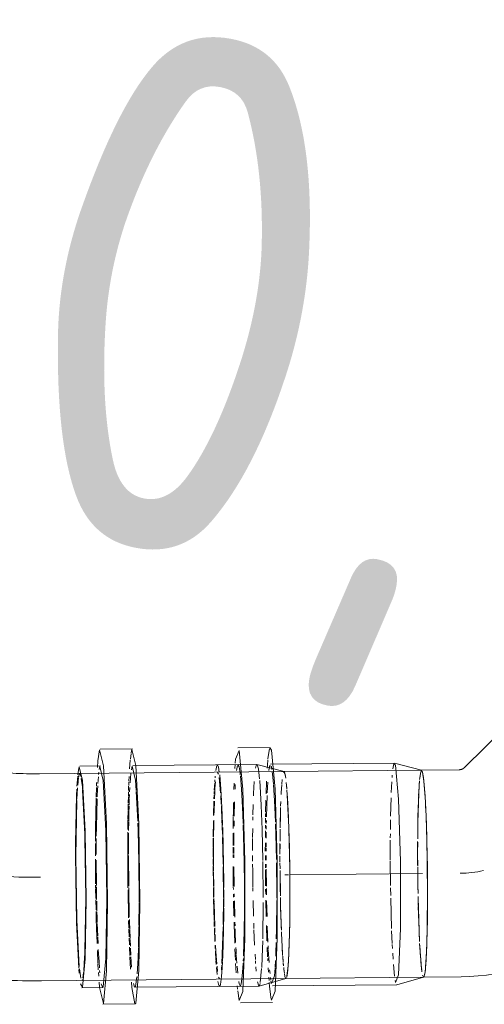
# Model space of a CAD drawing. Header units: millimetres. Extents: x -121 to 29920, y 1231 to 31888.
# Tile 134 of 256: x 11697 to 11810, y 19206 to 19444. Entities that reach past the tile are written whole.
import ezdxf

# ---------------------------------------------------------------- set-up
doc = ezdxf.new("R2010")
doc.units = ezdxf.units.MM
doc.linetypes.add('ADSK_Осевая', pattern=[700, 500, -100, 0, -100])
for name, color, linetype, lineweight in [('P-PIPE-____-CNTR', 3, 'ADSK_Осевая', 20), ('P-PIPE-____-IDEN', 2, 'Continuous', 20), ('P-PIPE-____-OTLN', 3, 'Continuous', 20)]:
    doc.layers.add(name, color=color, linetype=linetype, lineweight=lineweight)
doc.styles.add('GOST Common_2', font='GOST_Common.ttf', dxfattribs={"width": 0.9, "height": 125})

# ---------------------------------------------------------------- blocks, each defined once
blk = doc.blocks.new('ADSK_ППР_Отвод канализационный_Составной - Отвод раструбный-1589352-3D severage Left')
at = {"layer": 'P-PIPE-____-OTLN', "color": 22}
for p, q in [((-12938.33, 19304.72), (-12980.07, 19263.38)), ((-13026.94, 19268.24), (-13034.73, 19268.17)), ((-13026.65, 19267.62), (-13026.96, 19268.1)), ((-12996.94, 19264.48), (-13026.9, 19264.19)), ((-12996.68, 19263.94), (-12997.07, 19264.33)), ((-12990.38, 19262.8), (-12996.92, 19264.48)), ((-13034.69, 19264.12), (-13039.69, 19264.07)), ((-13039.43, 19263.53), (-13039.69, 19264.07)), ((-13039.23, 19262.33), (-13039.43, 19263.53)), ((-13034.44, 19263.57), (-13034.71, 19264)), ((-13034.22, 19262.14), (-13034.44, 19263.57)), ((-12981.31, 19262.88), (-12990.4, 19262.8)), ((-12990.4, 19262.8), (-12990.16, 19262.29)), ((-12989.45, 19254.66), (-12989.43, 19254.11)), ((-12996.41, 19210.99), (-12989.9, 19212.8)), ((-12989.92, 19212.8), (-12980.83, 19212.89)), ((-12989.9, 19212.8), (-12989.92, 19212.8)), ((-13039.17, 19210.57), (-13034.18, 19210.62)), ((-13026.39, 19210.7), (-12996.42, 19210.99)), ((-13034.79, 19209.53), (-13034.44, 19207.2)), ((-13034.14, 19206.57), (-13026.35, 19206.65))]:
    blk.add_line(p, q, dxfattribs=at)
at = {"layer": 'P-PIPE-____-OTLN', "color": 9}
for p, q in [((-13027.08, 19267.99), (-13027.51, 19265.49)), ((-13027.53, 19265.25), (-13027.63, 19264)), ((-12997.07, 19264.33), (-12997.32, 19263.12)), ((-13039.84, 19263.86), (-13040.07, 19262.72)), ((-13034.16, 19261.65), (-13034.22, 19262.14)), ((-13026.65, 19263.65), (-13027.09, 19263.9)), ((-13026.51, 19262.92), (-13026.65, 19263.65)), ((-13026.29, 19261.09), (-13026.44, 19262.45)), ((-12990.16, 19262.29), (-12989.95, 19261.03)), ((-13038.85, 19258.3), (-13039.14, 19261.65)), ((-13033.85, 19258.16), (-13034.13, 19261.42)), ((-12989.95, 19261.02), (-12989.61, 19257.25)), ((-12989.61, 19257.23), (-12989.48, 19255.11)), ((-13038.69, 19253.53), (-13038.73, 19254.18)), ((-13038.43, 19249.48), (-13038.52, 19251.96)), ((-13033.45, 19249.91), (-13033.53, 19252.07)), ((-12989.33, 19251.95), (-12989.14, 19246.59)), ((-13038.28, 19244.09), (-13038.41, 19248.92)), ((-13033.29, 19243.97), (-13033.44, 19249.57)), ((-13025.44, 19241.17), (-13025.57, 19247.25)), ((-13025.37, 19233.41), (-13025.43, 19240.43)), ((-13038.16, 19234.46), (-13038.16, 19235.46)), ((-13038.16, 19229.75), (-13038.15, 19233.92)), ((-13033.17, 19228.38), (-13033.17, 19235.56)), ((-13038.16, 19228.29), (-13038.16, 19229.49)), ((-13038.38, 19217.95), (-13038.28, 19220.91)), ((-13033.39, 19217.95), (-13033.29, 19221.12)), ((-13025.57, 19218.64), (-13025.49, 19221.15)), ((-12989.15, 19220.35), (-12989.35, 19216.37)), ((-13038.43, 19216.77), (-13038.38, 19217.87)), ((-13033.45, 19216.71), (-13033.42, 19217.35)), ((-13025.73, 19215.25), (-13025.65, 19216.8)), ((-13038.73, 19214.56), (-13038.69, 19214.93)), ((-13038.52, 19215.05), (-13038.44, 19216.62)), ((-13033.53, 19215.09), (-13033.47, 19216.2)), ((-12989.49, 19214.68), (-12989.63, 19213.58)), ((-12989.35, 19216.36), (-12989.43, 19215.35)), ((-12996.77, 19211.98), (-12996.68, 19211.53)), ((-12989.92, 19212.8), (-12990.16, 19213.31)), ((-12990.16, 19213.31), (-12989.92, 19212.8)), ((-12989.63, 19213.57), (-12989.89, 19212.8)), ((-13039.55, 19211.75), (-13039.43, 19211.12)), ((-13039.43, 19211.12), (-13039.17, 19210.57)), ((-13039.14, 19210.59), (-13038.94, 19211.07)), ((-13034.44, 19211.17), (-13034.16, 19210.75)), ((-13034.15, 19210.75), (-13033.94, 19211.22)), ((-13027.08, 19210.54), (-13026.87, 19208.7)), ((-13026.86, 19208.62), (-13026.76, 19207.95)), ((-13026.76, 19207.92), (-13026.65, 19207.28))]:
    blk.add_line(p, q, dxfattribs=at)
at = {"layer": 'P-PIPE-____-OTLN', "color": 10}
for p, q in [((-13039.43, 19261.81), (-13039.69, 19262.21)), ((-13035.41, 19264.15), (-13035.47, 19263.18)), ((-13034.81, 19263.9), (-13035.08, 19262.68)), ((-13027.63, 19264), (-13027.68, 19263.27)), ((-13027.13, 19263.76), (-13027.3, 19262.73)), ((-12990.86, 19260.56), (-12990.69, 19261.94)), ((-12990.6, 19262.41), (-12990.76, 19261.52)), ((-12990.69, 19261.94), (-12990.52, 19262.65)), ((-13040.33, 19259.72), (-13040.43, 19257.98)), ((-13040.28, 19260.47), (-13040.32, 19259.95)), ((-13040.21, 19261.34), (-13040.25, 19260.94)), ((-13040.14, 19259.99), (-13040.18, 19259.57)), ((-13038.93, 19257.34), (-13039.3, 19261.02)), ((-13035.65, 19259.63), (-13035.71, 19258.09)), ((-13027.83, 19260.13), (-13027.94, 19257.06)), ((-13027.55, 19259.84), (-13027.68, 19257.31)), ((-13026.14, 19259.42), (-13026.29, 19261.09)), ((-12997.59, 19259.99), (-12997.72, 19257.38)), ((-12997.48, 19261.53), (-12997.52, 19261)), ((-12990.89, 19260.22), (-12990.98, 19259.01)), ((-12990.95, 19259.43), (-12990.89, 19260.22)), ((-12990.76, 19261.45), (-12990.84, 19260.74)), ((-13040.44, 19257.65), (-13040.47, 19256.97)), ((-13040.31, 19257.49), (-13040.39, 19255.83)), ((-13040.28, 19258.15), (-13040.31, 19257.51)), ((-13040.19, 19259.37), (-13040.28, 19258.15)), ((-13035.36, 19259.29), (-13035.42, 19258.17)), ((-12991.01, 19258.49), (-12991.11, 19256.64)), ((-12991.07, 19257.36), (-12990.98, 19259.07)), ((-13040.53, 19255.32), (-13040.62, 19251.83)), ((-13040.48, 19256.74), (-13040.51, 19255.89)), ((-13040.41, 19255.28), (-13040.5, 19252.88)), ((-13038.75, 19254.6), (-13038.87, 19256.61)), ((-13035.54, 19255.14), (-13035.63, 19251.65)), ((-13027.99, 19255.5), (-13028.05, 19252.66)), ((-13027.7, 19256.68), (-13027.85, 19251.53)), ((-12997.77, 19256.09), (-12997.89, 19251.64)), ((-12991.12, 19256.4), (-12991.15, 19255.71)), ((-13040.5, 19252.88), (-13040.52, 19251.93)), ((-13038.59, 19251.06), (-13038.69, 19253.53)), ((-12991.19, 19254.39), (-12991.29, 19250.63)), ((-12989.43, 19254.11), (-12989.33, 19251.95)), ((-13040.65, 19250.5), (-13040.7, 19246.72)), ((-13038.46, 19247.29), (-13038.58, 19250.83)), ((-13035.87, 19250.82), (-13035.88, 19250.01)), ((-13035.86, 19251.41), (-13035.87, 19250.85)), ((-13035.65, 19250.58), (-13035.67, 19249.88)), ((-13028.07, 19251.22), (-13028.08, 19250.1)), ((-13028.05, 19252.31), (-13028.07, 19251.51)), ((-13027.86, 19250.66), (-13027.88, 19249.87)), ((-12997.9, 19250.8), (-12997.93, 19248.42)), ((-12991.29, 19250.63), (-12991.3, 19249.84)), ((-13035.9, 19247.59), (-13035.9, 19246.47)), ((-13035.88, 19249.23), (-13035.89, 19248.67)), ((-13035.88, 19249.93), (-13035.88, 19249.33)), ((-13035.69, 19247.62), (-13035.7, 19246.48)), ((-13035.67, 19249.83), (-13035.67, 19249.27)), ((-13028.1, 19248.15), (-13028.11, 19246.51)), ((-13028.09, 19249.49), (-13028.1, 19248.75)), ((-13027.9, 19247.82), (-13027.91, 19246.39)), ((-13027.88, 19249.3), (-13027.89, 19248.54)), ((-13025.57, 19247.25), (-13025.65, 19249.73)), ((-13040.7, 19246.39), (-13040.71, 19244.16)), ((-13040.61, 19246.43), (-13040.62, 19239.71)), ((-13038.29, 19240.11), (-13038.43, 19246.54)), ((-13035.9, 19246.45), (-13035.91, 19244.59)), ((-13035.7, 19246.46), (-13035.71, 19244.6)), ((-13028.11, 19245.25), (-13028.12, 19243.19)), ((-13027.92, 19245.2), (-13027.92, 19244.16)), ((-12997.95, 19245.88), (-12997.96, 19241.13)), ((-12997.94, 19247.39), (-12997.95, 19246.4)), ((-12991.35, 19239.87), (-12991.35, 19245.59)), ((-12991.35, 19245.38), (-12991.35, 19242.82)), ((-13040.71, 19244.04), (-13040.71, 19241.74)), ((-13035.91, 19244.22), (-13035.91, 19242.68)), ((-13035.71, 19244.11), (-13035.71, 19242.63)), ((-13027.93, 19243.95), (-13027.93, 19243.18)), ((-13040.71, 19241.34), (-13040.71, 19240.03)), ((-13035.91, 19242.43), (-13035.91, 19241.68)), ((-13035.71, 19242.38), (-13035.71, 19241.58)), ((-13028.11, 19242.14), (-13028.11, 19241.01)), ((-13027.93, 19242.21), (-13027.92, 19241.08)), ((-12997.96, 19240.91), (-12997.9, 19234.95)), ((-12991.35, 19242.57), (-12991.34, 19239.7)), ((-13040.7, 19239.65), (-13040.65, 19234.68)), ((-13040.62, 19239.55), (-13040.61, 19238.45)), ((-13040.61, 19238.14), (-13040.57, 19234.66)), ((-13038.24, 19232.06), (-13038.28, 19239.42)), ((-13035.9, 19239.53), (-13035.85, 19234.74)), ((-13035.7, 19239.41), (-13035.66, 19234.71)), ((-13028.11, 19240.08), (-13028.1, 19239.18)), ((-13028.1, 19238.74), (-13028.06, 19234.87)), ((-13027.92, 19240.1), (-13027.92, 19239.28)), ((-13027.91, 19238.86), (-13027.87, 19234.8)), ((-13040.65, 19234.34), (-13040.61, 19232.06)), ((-13040.57, 19234.53), (-13040.53, 19232.15)), ((-13035.85, 19234.6), (-13035.84, 19233.93)), ((-13028.05, 19234.01), (-13028.03, 19232.82)), ((-13027.86, 19234.24), (-13027.83, 19232.67)), ((-13025.37, 19231.98), (-13025.37, 19233.41)), ((-12997.89, 19234.4), (-12997.86, 19232.48)), ((-12991.3, 19235.35), (-12991.29, 19234.45)), ((-12991.29, 19234.45), (-12991.26, 19233.16)), ((-13040.6, 19231.68), (-13040.47, 19226.46)), ((-13040.52, 19231.77), (-13040.5, 19230.8)), ((-13038.28, 19225.52), (-13038.24, 19231.69)), ((-13035.82, 19232.84), (-13035.81, 19232.15)), ((-13035.79, 19231.14), (-13035.71, 19227.58)), ((-13035.63, 19232.91), (-13035.62, 19232.21)), ((-13035.6, 19231.23), (-13035.5, 19227.3)), ((-13028, 19231.4), (-13027.91, 19227.41)), ((-13027.81, 19231.25), (-13027.71, 19227.47)), ((-12997.85, 19231.91), (-12997.65, 19224.55)), ((-12991.25, 19232.29), (-12991.2, 19230.14)), ((-12990.88, 19221.38), (-12991.24, 19232.07)), ((-13040.5, 19230.69), (-13040.33, 19225.01)), ((-12991.19, 19229.9), (-12991.14, 19227.91)), ((-13040.47, 19226.23), (-13040.43, 19225.03)), ((-12991.14, 19227.9), (-12991, 19224.03)), ((-13040.41, 19224.59), (-13040.29, 19221.43)), ((-13040.32, 19224.68), (-13040.28, 19223.59)), ((-13038.61, 19216.14), (-13038.29, 19224.98)), ((-13035.67, 19226.06), (-13035.64, 19225.12)), ((-13035.64, 19225.11), (-13035.59, 19223.51)), ((-13035.46, 19226.12), (-13035.43, 19225.21)), ((-13035.41, 19224.49), (-13035.38, 19223.59)), ((-13027.85, 19225.28), (-13027.73, 19221.58)), ((-13027.64, 19225.15), (-13027.49, 19221.25)), ((-12997.62, 19224), (-12997.49, 19220.9)), ((-13040.26, 19223.14), (-13040.19, 19221.52)), ((-13035.59, 19223.48), (-13035.5, 19220.98)), ((-13035.38, 19223.58), (-13035.28, 19221.15)), ((-12990.98, 19223.5), (-12990.89, 19221.46)), ((-13040.25, 19220.56), (-13040.21, 19219.72)), ((-13040.17, 19219.06), (-13040.04, 19216.83)), ((-13040.13, 19220.46), (-13039.98, 19217.89)), ((-13035.45, 19219.64), (-13035.39, 19218.27)), ((-13027.67, 19220), (-13027.56, 19217.69)), ((-13027.45, 19220.39), (-13027.41, 19219.57)), ((-13027.4, 19219.41), (-13027.22, 19216.38)), ((-12997.48, 19220.69), (-12997.43, 19219.7)), ((-12990.52, 19216.01), (-12990.86, 19220.94)), ((-12990.84, 19220.51), (-12990.76, 19219.1)), ((-13040.03, 19216.69), (-13039.98, 19215.88)), ((-13039.98, 19217.89), (-13039.83, 19216.01)), ((-13035.38, 19218.22), (-13035.32, 19216.9)), ((-13035.12, 19218.15), (-13035, 19216.21)), ((-13027.55, 19217.35), (-13027.51, 19216.71)), ((-13025.6, 19217.87), (-13025.57, 19218.64)), ((-12997.37, 19218.57), (-12997.28, 19217.12)), ((-12990.73, 19218.65), (-12990.6, 19216.96)), ((-13039.92, 19215.16), (-13039.76, 19213.42)), ((-13039.78, 19215.42), (-13039.64, 19214.18)), ((-13038.69, 19214.93), (-13038.64, 19215.69)), ((-13035.28, 19216.13), (-13035.14, 19213.87)), ((-13034.94, 19215.45), (-13034.79, 19213.74)), ((-13027.42, 19215.08), (-13027.36, 19214.04)), ((-13027.08, 19214.59), (-13026.99, 19213.66)), ((-12997.19, 19215.84), (-12996.92, 19213.02)), ((-12990.31, 19214.12), (-12990.51, 19215.85)), ((-13039.43, 19212.83), (-13039.17, 19212.44)), ((-13027.27, 19212.8), (-13027.21, 19212)), ((-13026.88, 19212.7), (-13026.81, 19212.18)), ((-12989.92, 19212.8), (-12989.85, 19212.84)), ((-13034.91, 19210.73), (-13034.83, 19209.92)), ((-13034.53, 19211.72), (-13034.44, 19211.17)), ((-13027.17, 19211.55), (-13027.08, 19210.54)), ((-13026.77, 19211.9), (-13026.68, 19211.41))]:
    blk.add_line(p, q, dxfattribs=at)
at = {"layer": 'P-PIPE-____-OTLN', "color": 22}
for points in [[(-13034.44, 19267.54, 0), (-13035.3, 19265.42, 0), (-13035.39, 19264.43, 0)], [(-13034.44, 19207.2, 0), (-13033.57, 19209.32, 0), (-13033.03, 19222.16, 0), (-13033.03, 19240.81, 0), (-13033.57, 19258.14, 0), (-13034.44, 19267.54, 0)], [(-13026.65, 19207.28, 0), (-13025.78, 19209.4, 0), (-13025.24, 19222.24, 0), (-13025.24, 19240.88, 0), (-13025.78, 19258.22, 0), (-13026.65, 19267.62, 0)], [(-12996.68, 19211.53, 0), (-12995.93, 19213.38, 0), (-12995.46, 19224.53, 0), (-12995.46, 19240.72, 0), (-12995.93, 19255.77, 0), (-12996.68, 19263.94, 0)], [(-12988.96, 19232.77, 0), (-12989, 19239.28, 0), (-12989.12, 19245.69, 0), (-12989.31, 19251.56, 0), (-12989.56, 19256.49, 0), (-12989.85, 19260.15, 0), (-12990.16, 19262.29, 0), (-12990.47, 19262.75, 0)], [(-12980.07, 19263.38, 0), (-12980.11, 19263.34, 0), (-12980.16, 19263.3, 0), (-12980.21, 19263.26, 0), (-12980.26, 19263.22, 0), (-12980.31, 19263.19, 0), (-12980.37, 19263.15, 0), (-12980.43, 19263.12, 0), (-12980.49, 19263.08, 0), (-12980.55, 19263.05, 0), (-12980.62, 19263.02, 0), (-12980.69, 19263, 0), (-12980.76, 19262.97, 0), (-12980.83, 19262.95, 0), (-12980.9, 19262.93, 0), (-12980.97, 19262.92, 0), (-12981.05, 19262.91, 0), (-12981.12, 19262.9, 0), (-12981.19, 19262.89, 0), (-12981.26, 19262.89, 0), (-12981.31, 19262.88, 0)], [(-13038.52, 19251.96, 0), (-13038.68, 19255.36, 0), (-13038.85, 19258.3, 0)], [(-13033.53, 19252.07, 0), (-13033.68, 19255.41, 0), (-13033.85, 19258.16, 0)], [(-13038.16, 19235.46, 0), (-13038.21, 19240.31, 0), (-13038.28, 19244.09, 0)], [(-13033.17, 19235.56, 0), (-13033.22, 19240.36, 0), (-13033.29, 19243.97, 0)], [(-12989.85, 19212.84, 0), (-12989.56, 19214.08, 0), (-12989.31, 19216.93, 0), (-12989.12, 19221.2, 0), (-12989, 19226.61, 0), (-12988.96, 19232.77, 0)], [(-13038.28, 19220.91, 0), (-13038.21, 19224.11, 0), (-13038.16, 19228.29, 0)], [(-13033.29, 19221.12, 0), (-13033.22, 19224.16, 0), (-13033.17, 19228.38, 0)], [(-12980.83, 19212.89, 0), (-12978.8, 19212.95, 0), (-12976.77, 19213.09, 0), (-12974.75, 19213.3, 0), (-12972.74, 19213.6, 0), (-12970.74, 19213.98, 0), (-12968.76, 19214.43, 0), (-12966.8, 19214.96, 0), (-12964.87, 19215.57, 0), (-12962.95, 19216.25, 0), (-12961.07, 19217, 0), (-12959.21, 19217.83, 0), (-12957.39, 19218.74, 0), (-12955.61, 19219.71, 0), (-12953.86, 19220.75, 0), (-12952.16, 19221.86, 0), (-12950.5, 19223.04, 0), (-12948.89, 19224.28, 0), (-12947.33, 19225.59, 0), (-12945.82, 19226.95, 0), (-12944.89, 19227.85, 0)], [(-13038.94, 19211.07, 0), (-13038.68, 19212.96, 0), (-13038.52, 19215.05, 0)], [(-13033.94, 19211.22, 0), (-13033.68, 19213.01, 0), (-13033.53, 19215.09, 0)]]:
    blk.add_polyline3d(points, dxfattribs=at)
at = {"layer": 'P-PIPE-____-OTLN', "color": 9}
for points in [[(-13025.67, 19250.31, 0), (-13025.89, 19255.49, 0), (-13026.13, 19259.21, 0)], [(-12989.13, 19246.13, 0), (-12989.02, 19240.59, 0), (-12988.96, 19232.54, 0)], [(-13025.47, 19222.08, 0), (-13025.43, 19224.24, 0), (-13025.37, 19231.28, 0)], [(-12988.96, 19232.51, 0), (-12989.02, 19225.45, 0), (-12989.15, 19220.36, 0)], [(-13026.65, 19211.24, 0), (-13025.89, 19213.09, 0), (-13025.74, 19215.07, 0)]]:
    blk.add_polyline3d(points, dxfattribs=at)
at = {"layer": 'P-PIPE-____-OTLN', "color": 10}
for points in [[(-12991.34, 19246.37, 0), (-12991.29, 19250.14, 0), (-12991.09, 19257.15, 0)], [(-13035.79, 19254.95, 0), (-13035.84, 19252.58, 0), (-13035.86, 19251.56, 0)], [(-13040.55, 19250.68, 0), (-13040.57, 19249.67, 0), (-13040.61, 19246.78, 0)], [(-12991.3, 19249.84, 0), (-12991.31, 19248.99, 0), (-12991.34, 19246.23, 0)], [(-12991.26, 19233.01, 0), (-12991.29, 19235.01, 0), (-12991.34, 19239.42, 0)], [(-12991.34, 19239.25, 0), (-12991.31, 19236.31, 0), (-12991.3, 19235.35, 0)], [(-13035.22, 19219.95, 0), (-13035.19, 19219.33, 0), (-13035.13, 19218.28, 0)], [(-12990.59, 19216.75, 0), (-12990.47, 19215.44, 0), (-12990.37, 19214.63, 0)]]:
    blk.add_polyline3d(points, dxfattribs=at)
at = {"layer": 'P-PIPE-____-OTLN', "color": 9}
blk.add_ellipse((-12981.07, 19263.66), major_axis=(25.6, 6.1), ratio=0.978432, start_param=4.483383, end_param=4.698153, dxfattribs=at)
blk = doc.blocks.new('ADSK_ППР_Отвод канализационный_Составной - Отвод раструбный-1589354-3D severage Left')
at = {"layer": 'P-PIPE-____-OTLN', "color": 22}
for p, q in [((-13060.17, 19267.92), (-13067.96, 19267.85)), ((-13023.63, 19262.48), (-13082.66, 19261.91)), ((-13067.92, 19263.8), (-13072.92, 19263.75)), ((-13030.17, 19264.16), (-13060.13, 19263.87)), ((-13023.61, 19262.47), (-13030.15, 19264.16)), ((-13072.24, 19258.11), (-13072.29, 19258.74)), ((-13071.66, 19246.27), (-13071.69, 19247.33)), ((-13082.18, 19211.91), (-13023.14, 19212.48)), ((-13072.41, 19212.03), (-13072.29, 19212.16)), ((-13029.64, 19210.67), (-13023.13, 19212.48)), ((-13072.4, 19210.25), (-13067.41, 19210.3)), ((-13059.62, 19210.38), (-13029.65, 19210.67)), ((-13067.37, 19206.25), (-13059.58, 19206.33))]:
    blk.add_line(p, q, dxfattribs=at)
at = {"layer": 'P-PIPE-____-OTLN', "color": 9}
for p, q in [((-13060.53, 19266.82), (-13060.7, 19265.46)), ((-13060.33, 19267.73), (-13060.52, 19266.92)), ((-13068.54, 19265), (-13068.67, 19263.42)), ((-13060.73, 19265.17), (-13060.9, 19263.06)), ((-13073.24, 19262.81), (-13073.39, 19261.62)), ((-13073.03, 19261.85), (-13073.18, 19261.2)), ((-13072.61, 19261.17), (-13072.89, 19261.97)), ((-13068.06, 19263.63), (-13068.22, 19262.95)), ((-13030.15, 19264.16), (-13030.31, 19264)), ((-13029.8, 19263.06), (-13030.08, 19264.1)), ((-13029.51, 19260.67), (-13029.79, 19262.99)), ((-13023.63, 19262.48), (-13023.61, 19262.47)), ((-13073.42, 19261.3), (-13073.59, 19258.91)), ((-13073.21, 19260.98), (-13073.41, 19259.15)), ((-13072.29, 19258.74), (-13072.54, 19260.8)), ((-13029.1, 19254.33), (-13029.48, 19260.28)), ((-13023.08, 19259.83), (-13022.93, 19258.25)), ((-13073.46, 19258.52), (-13073.61, 19255.8)), ((-13071.69, 19247.33), (-13072.22, 19257.95)), ((-13058.92, 19250.49), (-13059.27, 19257.63)), ((-13073.63, 19255.46), (-13073.86, 19242.03)), ((-13022.42, 19247.81), (-13022.4, 19247.24)), ((-13071.46, 19231.98), (-13071.66, 19246.27)), ((-13073.93, 19245.08), (-13073.94, 19242.38)), ((-13058.59, 19231.75), (-13058.66, 19240.46)), ((-13028.63, 19232.04), (-13028.7, 19240.76)), ((-13071.67, 19219.11), (-13071.46, 19231.98)), ((-13058.59, 19231), (-13058.59, 19231.75)), ((-13058.64, 19225.29), (-13058.6, 19230.82)), ((-13028.73, 19222.08), (-13028.63, 19230.86)), ((-13058.74, 19220.13), (-13058.64, 19225.06)), ((-13071.95, 19214.45), (-13071.74, 19217.58)), ((-13073.14, 19214.67), (-13073.06, 19213.74)), ((-13072.99, 19214.85), (-13072.66, 19212.58)), ((-13029.34, 19211.55), (-13029.02, 19214.86)), ((-13072.17, 19212.63), (-13071.99, 19213.97)), ((-13059.47, 19210.58), (-13059.11, 19212.89)), ((-13023.08, 19212.52), (-13023.14, 19212.48)), ((-13023.13, 19212.48), (-13023.14, 19212.48)), ((-13068.23, 19211.57), (-13068.13, 19210.4)), ((-13067.72, 19211.2), (-13067.45, 19210.37)), ((-13067.4, 19210.33), (-13067.27, 19210.47)), ((-13060.44, 19211.61), (-13060.34, 19210.41)), ((-13060.33, 19210.34), (-13059.62, 19206.4)), ((-13059.95, 19211.29), (-13059.69, 19210.43))]:
    blk.add_line(p, q, dxfattribs=at)
at = {"layer": 'P-PIPE-____-OTLN', "color": 10}
for p, q in [((-13072.91, 19261.97), (-13073.03, 19261.85)), ((-13068.31, 19262.3), (-13068.37, 19261.74)), ((-13060.58, 19261.99), (-13060.76, 19259.71)), ((-13030.34, 19263.91), (-13030.48, 19263.26)), ((-13023.76, 19262.32), (-13023.63, 19262.48)), ((-13023.52, 19262.37), (-13023.27, 19261.36)), ((-13068.86, 19259.79), (-13068.89, 19258.91)), ((-13068.43, 19261.18), (-13068.56, 19259.53)), ((-13061.07, 19259.87), (-13061.1, 19259.04)), ((-13061, 19261.28), (-13061.06, 19260.13)), ((-13024.16, 19259.42), (-13024.06, 19260.55)), ((-13068.91, 19258.59), (-13068.98, 19256.33)), ((-13061.15, 19257.51), (-13061.18, 19256.61)), ((-13061.11, 19258.89), (-13061.14, 19257.85)), ((-13060.83, 19258.57), (-13060.88, 19257.52)), ((-13024.31, 19256.88), (-13024.26, 19257.82)), ((-13024.3, 19257.19), (-13024.23, 19258.4)), ((-13024.23, 19258.35), (-13024.17, 19259.27)), ((-13023.02, 19259.22), (-13022.95, 19258.4)), ((-13022.92, 19258.06), (-13022.83, 19256.85)), ((-13068.98, 19256.13), (-13069.12, 19248.65)), ((-13068.74, 19255.82), (-13068.9, 19248.98)), ((-13061.18, 19256.41), (-13061.22, 19254.88)), ((-13060.95, 19255.83), (-13061, 19254.33)), ((-13060.91, 19256.86), (-13060.95, 19256.01)), ((-13024.42, 19254.15), (-13024.38, 19255.21)), ((-13024.42, 19254.07), (-13024.39, 19255.14)), ((-13022.83, 19256.85), (-13022.57, 19251.9)), ((-13061.26, 19252.95), (-13061.29, 19250.86)), ((-13061.23, 19254.61), (-13061.26, 19253.08)), ((-13061.05, 19252.45), (-13061.09, 19250.48)), ((-13061.01, 19254.1), (-13061.05, 19252.49)), ((-13031.04, 19254.47), (-13031.1, 19252.02)), ((-13024.49, 19251.39), (-13024.44, 19253.41)), ((-13024.48, 19251.85), (-13024.46, 19252.65)), ((-13024.45, 19252.99), (-13024.43, 19253.76)), ((-13061.3, 19250.67), (-13061.32, 19248.47)), ((-13061.09, 19250.29), (-13061.12, 19248.19)), ((-13031.11, 19251.54), (-13031.13, 19250.7)), ((-13024.54, 19248.84), (-13024.49, 19251.75)), ((-13024.53, 19249.52), (-13024.52, 19250.31)), ((-13024.52, 19250.31), (-13024.5, 19251.28)), ((-13022.57, 19251.9), (-13022.46, 19249.03)), ((-13069.12, 19248.61), (-13069.14, 19245.65)), ((-13068.9, 19248.92), (-13068.92, 19246.85)), ((-13061.33, 19247.84), (-13061.35, 19243.31)), ((-13061.13, 19247.57), (-13061.15, 19245.28)), ((-13031.16, 19248.66), (-13031.18, 19246.55)), ((-13024.57, 19246.57), (-13024.54, 19248.53)), ((-13024.57, 19245.6), (-13024.55, 19248.01)), ((-13068.93, 19245.35), (-13068.95, 19242.43)), ((-13068.93, 19246.25), (-13068.93, 19245.42)), ((-13061.15, 19245.24), (-13061.16, 19242.5)), ((-13031.18, 19246.27), (-13031.19, 19243.4)), ((-13024.57, 19245.87), (-13024.57, 19246.57)), ((-13022.4, 19247.24), (-13022.23, 19239.08)), ((-13069.14, 19245.04), (-13069.14, 19243.24)), ((-13069.14, 19243.24), (-13069.14, 19242.06)), ((-13061.35, 19243.31), (-13061.35, 19242.06)), ((-13024.58, 19242.5), (-13024.58, 19245.1)), ((-13024.58, 19242.5), (-13024.58, 19244.91)), ((-13069.14, 19241.31), (-13069.09, 19235.31)), ((-13068.94, 19241.08), (-13068.89, 19234.92)), ((-13061.35, 19242.01), (-13061.28, 19234.35)), ((-13061.16, 19242.15), (-13061.1, 19234.8)), ((-13031.19, 19242.19), (-13031.19, 19240.81)), ((-13024.58, 19240.64), (-13024.58, 19242)), ((-13024.58, 19240.65), (-13024.58, 19242)), ((-13031.18, 19240.09), (-13031.17, 19238.49)), ((-13031.17, 19238.48), (-13031.13, 19234.62)), ((-13024.57, 19239.01), (-13024.58, 19240.43)), ((-13024.57, 19238.98), (-13024.58, 19240.42)), ((-13024.54, 19235.99), (-13024.57, 19238.59)), ((-13024.49, 19232.45), (-13024.57, 19238.53)), ((-13022.23, 19239.08), (-13022.19, 19232.45)), ((-13069.09, 19234.99), (-13069.08, 19234.35)), ((-13069.08, 19234.24), (-13069.04, 19231.81)), ((-13068.89, 19234.64), (-13068.88, 19233.87)), ((-13068.88, 19233.78), (-13068.84, 19231.52)), ((-13061.27, 19233.87), (-13061.15, 19227.16)), ((-13061.1, 19234.33), (-13060.95, 19227.3)), ((-13031.13, 19234.48), (-13031.11, 19233.57)), ((-13024.53, 19234.81), (-13024.54, 19235.68)), ((-13024.52, 19234.13), (-13024.53, 19234.8)), ((-13024.49, 19232.56), (-13024.52, 19234.13)), ((-13069.03, 19231.46), (-13068.98, 19229.06)), ((-13068.83, 19231.18), (-13068.78, 19228.75)), ((-13031.07, 19231.33), (-13030.98, 19227.52)), ((-13024.45, 19230.93), (-13024.48, 19231.91)), ((-13022.19, 19232.35), (-13022.24, 19225.7)), ((-13068.97, 19228.63), (-13068.94, 19227.37)), ((-13024.37, 19227.62), (-13024.44, 19230.5)), ((-13068.94, 19227.31), (-13068.86, 19224.33)), ((-13068.77, 19228.52), (-13068.74, 19227.34)), ((-13068.74, 19227.31), (-13068.7, 19226)), ((-13061.13, 19226.52), (-13061.08, 19224.67)), ((-13024.33, 19226.25), (-13024.37, 19227.58)), ((-13024.32, 19226.15), (-13024.35, 19227.15)), ((-13068.86, 19224.32), (-13068.81, 19222.92)), ((-13068.69, 19225.75), (-13068.58, 19222.71)), ((-13061.07, 19224.4), (-13061.01, 19222.53)), ((-13060.85, 19224.34), (-13060.77, 19222.13)), ((-13030.93, 19225.81), (-13030.89, 19224.58)), ((-13030.87, 19224.23), (-13030.72, 19220.54)), ((-13024.27, 19224.62), (-13024.32, 19226.08)), ((-13024.25, 19224.18), (-13024.31, 19225.94)), ((-13022.24, 19225.69), (-13022.28, 19223.67)), ((-13068.81, 19222.83), (-13068.74, 19220.95)), ((-13068.58, 19222.5), (-13068.51, 19220.9)), ((-13060.99, 19222.21), (-13060.93, 19220.64)), ((-13060.76, 19221.87), (-13060.69, 19220.28)), ((-13024.12, 19221.31), (-13024.23, 19223.71)), ((-13024.06, 19220.14), (-13024.22, 19223.39)), ((-13022.29, 19223.11), (-13022.42, 19219.02)), ((-13068.67, 19219.24), (-13068.53, 19216.27)), ((-13068.44, 19219.48), (-13068.27, 19216.51)), ((-13060.91, 19220.06), (-13060.82, 19218)), ((-13060.66, 19219.82), (-13060.58, 19218.14)), ((-13024.04, 19219.73), (-13024.08, 19220.48)), ((-13023.94, 19218.04), (-13024.05, 19219.96)), ((-13023.98, 19218.78), (-13024.02, 19219.31)), ((-13060.8, 19217.71), (-13060.65, 19214.77)), ((-13060.55, 19217.72), (-13060.39, 19215.25)), ((-13030.61, 19218.38), (-13030.53, 19217.1)), ((-13030.51, 19216.73), (-13030.46, 19216.08)), ((-13023.83, 19216.58), (-13023.92, 19217.85)), ((-13023.82, 19216.47), (-13023.89, 19217.44)), ((-13022.44, 19218.49), (-13022.61, 19215.58)), ((-13068.53, 19216.14), (-13068.44, 19214.58)), ((-13068.26, 19216.4), (-13068.17, 19215.05)), ((-13068.12, 19214.42), (-13068.07, 19213.84)), ((-13030.4, 19215.26), (-13030.32, 19214.28)), ((-13023.76, 19215.74), (-13023.81, 19216.33)), ((-13023.73, 19215.5), (-13023.78, 19216.02)), ((-13023.56, 19214), (-13023.69, 19215.1)), ((-13023.53, 19213.77), (-13023.65, 19214.68)), ((-13022.61, 19215.57), (-13022.89, 19213.1)), ((-13068.4, 19213.97), (-13068.34, 19213.05)), ((-13023.4, 19213.07), (-13023.5, 19213.56)), ((-13023.14, 19212.48), (-13023.39, 19212.99)), ((-13023.26, 19212.6), (-13023.38, 19212.98)), ((-13023.02, 19212.63), (-13023.13, 19212.48)), ((-13022.89, 19213.09), (-13022.96, 19212.79)), ((-13059.62, 19210.38), (-13059.48, 19210.54)), ((-13030, 19211.67), (-13029.68, 19210.67))]:
    blk.add_line(p, q, dxfattribs=at)
at = {"layer": 'P-PIPE-____-OTLN', "color": 22}
for points in [[(-13066.19, 19230.86, 0), (-13066.47, 19249.78, 0), (-13067.21, 19263.83, 0), (-13068.12, 19267.66, 0), (-13068.54, 19265, 0)], [(-13058.4, 19230.94, 0), (-13058.68, 19249.85, 0), (-13059.42, 19263.91, 0), (-13060.33, 19267.73, 0)], [(-13096.88, 19262.87, 0), (-13096.42, 19262.79, 0), (-13095.92, 19262.71, 0), (-13095.38, 19262.63, 0), (-13094.79, 19262.55, 0), (-13094.17, 19262.47, 0), (-13093.52, 19262.4, 0), (-13092.84, 19262.33, 0), (-13092.13, 19262.26, 0), (-13091.39, 19262.2, 0), (-13090.63, 19262.14, 0), (-13089.85, 19262.09, 0), (-13089.06, 19262.04, 0), (-13088.25, 19262, 0), (-13087.42, 19261.97, 0), (-13086.59, 19261.94, 0), (-13085.75, 19261.92, 0), (-13084.9, 19261.91, 0), (-13084.05, 19261.9, 0), (-13083.2, 19261.9, 0), (-13082.66, 19261.91, 0)], [(-13071.38, 19231.63, 0), (-13071.62, 19248.06, 0), (-13072.26, 19260.26, 0), (-13073.06, 19263.58, 0), (-13073.24, 19262.81, 0)], [(-13066.39, 19231.68, 0), (-13066.63, 19248.1, 0), (-13067.27, 19260.31, 0), (-13068.06, 19263.63, 0)], [(-13072.73, 19211.16, 0), (-13072.26, 19210.42, 0), (-13071.62, 19217.25, 0), (-13071.38, 19231.63, 0)], [(-13067.27, 19210.47, 0), (-13066.63, 19217.3, 0), (-13066.39, 19231.68, 0)], [(-13059.57, 19206.36, 0), (-13059.42, 19206.52, 0), (-13058.68, 19214.39, 0), (-13058.4, 19230.94, 0)], [(-13068.12, 19210.27, 0), (-13067.21, 19206.44, 0), (-13066.47, 19214.31, 0), (-13066.19, 19230.86, 0)], [(-13071.74, 19217.58, 0), (-13071.69, 19218.54, 0), (-13071.67, 19219.11, 0)], [(-13105.87, 19213.69, 0), (-13104.74, 19213.49, 0), (-13103.6, 19213.3, 0), (-13102.45, 19213.13, 0), (-13101.29, 19212.97, 0), (-13100.13, 19212.83, 0), (-13098.95, 19212.69, 0), (-13097.77, 19212.57, 0), (-13096.57, 19212.46, 0), (-13095.37, 19212.35, 0), (-13094.15, 19212.26, 0), (-13092.93, 19212.18, 0), (-13091.7, 19212.11, 0), (-13090.47, 19212.05, 0), (-13089.23, 19212, 0), (-13087.98, 19211.96, 0), (-13086.73, 19211.93, 0), (-13085.48, 19211.91, 0), (-13084.23, 19211.9, 0), (-13082.97, 19211.9, 0), (-13082.18, 19211.91, 0)]]:
    blk.add_polyline3d(points, dxfattribs=at)
at = {"layer": 'P-PIPE-____-OTLN', "color": 9}
for points in [[(-13059.28, 19257.83, 0), (-13059.48, 19260.39, 0), (-13060.27, 19263.71, 0), (-13060.46, 19262.89, 0)], [(-13023.7, 19262.43, 0), (-13023.39, 19261.97, 0), (-13023.19, 19260.81, 0)], [(-13073.63, 19258.15, 0), (-13073.7, 19256.75, 0), (-13073.93, 19245.16, 0)], [(-13022.9, 19257.8, 0), (-13022.79, 19256.17, 0), (-13022.54, 19251.24, 0), (-13022.35, 19245.37, 0), (-13022.23, 19238.96, 0), (-13022.19, 19232.45, 0)], [(-13028.7, 19241, 0), (-13028.87, 19248.47, 0), (-13029.1, 19254.24, 0)], [(-13058.66, 19240.6, 0), (-13058.84, 19248.18, 0), (-13058.9, 19249.97, 0)], [(-13073.94, 19242.38, 0), (-13073.7, 19225.95, 0), (-13073.16, 19214.99, 0)], [(-13073.86, 19242.03, 0), (-13073.63, 19226.67, 0), (-13073.04, 19215.39, 0)], [(-13022.19, 19232.36, 0), (-13022.23, 19226.29, 0), (-13022.35, 19220.88, 0), (-13022.54, 19216.61, 0), (-13022.79, 19213.76, 0), (-13022.93, 19212.91, 0)], [(-13029, 19215.13, 0), (-13028.87, 19217.66, 0), (-13028.75, 19221.61, 0)], [(-13059.05, 19213.58, 0), (-13058.84, 19217.38, 0), (-13058.75, 19219.94, 0)], [(-13029.65, 19210.67, 0), (-13029.51, 19210.83, 0), (-13029.39, 19211.31, 0)]]:
    blk.add_polyline3d(points, dxfattribs=at)
at = {"layer": 'P-PIPE-____-OTLN', "color": 10}
for points in [[(-13030.8, 19260, 0), (-13030.95, 19257.17, 0), (-13030.97, 19256.56, 0)], [(-13068.59, 19259.03, 0), (-13068.7, 19256.8, 0), (-13068.72, 19256.36, 0)], [(-13024.37, 19227.69, 0), (-13024.42, 19229.58, 0), (-13024.48, 19232.04, 0)], [(-13060.93, 19226.75, 0), (-13060.91, 19226.07, 0), (-13060.86, 19224.51, 0)]]:
    blk.add_polyline3d(points, dxfattribs=at)
at = {"layer": 'P-PIPE-____-OTLN', "color": 9}
blk.add_ellipse((-13083.68, 19242.2), major_axis=(26.32, 0), ratio=0.201175, start_param=3.974881, end_param=4.760279, dxfattribs=at)

msp = doc.modelspace()

# ---------------------------------------------------------------- linework, layer by layer
at = {"layer": 'P-PIPE-____-CNTR', "color": 10}
for p, q in [((11762.35, 19237.49), (11761.51, 19237.48)), ((11762.35, 19237.49), (11761.51, 19237.48)), ((11794.74, 19237.8), (11762.67, 19237.49)), ((11794.74, 19237.8), (11762.67, 19237.49))]:
    msp.add_line(p, q, dxfattribs=at)
at = {"layer": 'P-PIPE-____-OTLN', "color": 9}
for p, q in [((11761.51, 19261.97), (11761.2, 19262.43)), ((11761.7, 19260.81), (11761.51, 19261.97)), ((11761.96, 19258.25), (11761.82, 19259.83)), ((11761.75, 19212.48), (11761.82, 19212.52)), ((11794.98, 19212.8), (11794.74, 19213.31))]:
    msp.add_line(p, q, dxfattribs=at)
at = {"layer": 'P-PIPE-____-OTLN', "color": 22}
for p, q in [((11794.49, 19262.8), (11761.27, 19262.48)), ((11794.43, 19262.75), (11794.74, 19262.29)), ((11761.75, 19212.48), (11794.98, 19212.8))]:
    msp.add_line(p, q, dxfattribs=at)
at = {"layer": 'P-PIPE-____-OTLN', "color": 10}
for p, q in [((11794.14, 19261.52), (11794.29, 19262.41)), ((11793.91, 19259.01), (11794, 19260.22)), ((11794.05, 19260.74), (11794.13, 19261.45)), ((11760.63, 19257.82), (11760.58, 19256.88)), ((11760.72, 19259.27), (11760.66, 19258.35)), ((11793.78, 19256.64), (11793.88, 19258.49)), ((11760.51, 19255.14), (11760.47, 19254.07)), ((11793.75, 19255.71), (11793.77, 19256.4)), ((11760.45, 19253.41), (11760.4, 19251.39)), ((11793.61, 19250.63), (11793.7, 19254.39)), ((11760.38, 19250.31), (11760.36, 19249.52)), ((11760.4, 19251.28), (11760.38, 19250.31)), ((11793.59, 19249.84), (11793.61, 19250.63)), ((11760.34, 19248.01), (11760.32, 19245.6)), ((11793.54, 19242.82), (11793.55, 19245.38)), ((11760.32, 19244.91), (11760.31, 19242.5)), ((11760.31, 19242), (11760.31, 19240.65)), ((11793.55, 19239.7), (11793.54, 19242.57)), ((11760.31, 19240.43), (11760.32, 19239.01)), ((11760.32, 19238.59), (11760.35, 19235.99)), ((11760.35, 19235.68), (11760.37, 19234.81)), ((11760.37, 19234.8), (11760.38, 19234.13)), ((11760.38, 19234.13), (11760.4, 19232.56)), ((11793.61, 19234.45), (11793.59, 19235.35)), ((11793.63, 19233.16), (11793.61, 19234.45)), ((11793.69, 19230.14), (11793.64, 19232.29)), ((11793.75, 19227.91), (11793.7, 19229.9)), ((11760.53, 19227.58), (11760.57, 19226.25)), ((11793.89, 19224.03), (11793.75, 19227.9)), ((11760.57, 19226.08), (11760.62, 19224.62)), ((11760.66, 19223.71), (11760.77, 19221.31)), ((11794.01, 19221.46), (11793.91, 19223.5)), ((11760.81, 19220.48), (11760.85, 19219.73)), ((11760.88, 19219.31), (11760.91, 19218.78)), ((11794.14, 19219.1), (11794.05, 19220.51)), ((11760.97, 19217.85), (11761.06, 19216.58)), ((11794.29, 19216.96), (11794.17, 19218.65)), ((11761.11, 19216.02), (11761.16, 19215.5)), ((11761.2, 19215.1), (11761.33, 19214)), ((11761.39, 19213.57), (11761.49, 19213.07)), ((11761.51, 19212.99), (11761.75, 19212.48)), ((11795.05, 19212.84), (11794.98, 19212.8))]:
    msp.add_line(p, q, dxfattribs=at)
at = {"layer": 'P-PIPE-____-OTLN', "color": 22}
for points in [[(11794.74, 19262.29, 0), (11795.05, 19260.15, 0), (11795.33, 19256.49, 0), (11795.58, 19251.56, 0), (11795.77, 19245.69, 0), (11795.89, 19239.28, 0), (11795.93, 19232.77, 0)], [(11795.93, 19232.77, 0), (11795.89, 19226.61, 0), (11795.77, 19221.2, 0), (11795.58, 19216.93, 0), (11795.33, 19214.08, 0), (11795.05, 19212.84, 0)]]:
    msp.add_polyline3d(points, dxfattribs=at)
at = {"layer": 'P-PIPE-____-OTLN', "color": 9}
for points in [[(11762.7, 19232.45, 0), (11762.66, 19238.96, 0), (11762.54, 19245.37, 0), (11762.35, 19251.24, 0), (11762.1, 19256.17, 0), (11761.99, 19257.8, 0)], [(11761.96, 19212.91, 0), (11762.1, 19213.76, 0), (11762.35, 19216.61, 0), (11762.54, 19220.88, 0), (11762.66, 19226.29, 0), (11762.7, 19232.36, 0)]]:
    msp.add_polyline3d(points, dxfattribs=at)
at = {"layer": 'P-PIPE-____-OTLN', "color": 10}
for points in [[(11793.55, 19246.23, 0), (11793.58, 19248.99, 0), (11793.59, 19249.84, 0)], [(11793.59, 19235.35, 0), (11793.58, 19236.31, 0), (11793.55, 19239.25, 0)], [(11760.41, 19232.04, 0), (11760.47, 19229.58, 0), (11760.52, 19227.69, 0)], [(11794.52, 19214.64, 0), (11794.43, 19215.44, 0), (11794.31, 19216.75, 0)]]:
    msp.add_polyline3d(points, dxfattribs=at)

# ---------------------------------------------------------------- block references
at = {"layer": 'P-PIPE-____-OTLN', "color": 9}
for name in ['ADSK_ППР_Отвод канализационный_Составной - Отвод раструбный-1589352-3D severage Left', 'ADSK_ППР_Отвод канализационный_Составной - Отвод раструбный-1589354-3D severage Left']:
    msp.add_blockref(name, (24784.89, 0), dxfattribs=at)

# ---------------------------------------------------------------- texts
at = {"layer": 'P-PIPE-____-IDEN', "lineweight": 9, "insert": (11711.97, 19445.99), "char_height": 125, "width": 310.2531, "attachment_point": 1, "rotation": 349.6422, "style": 'GOST Common_2'}
msp.add_mtext('0,01', dxfattribs=at)

doc.saveas('drawing.dxf')
